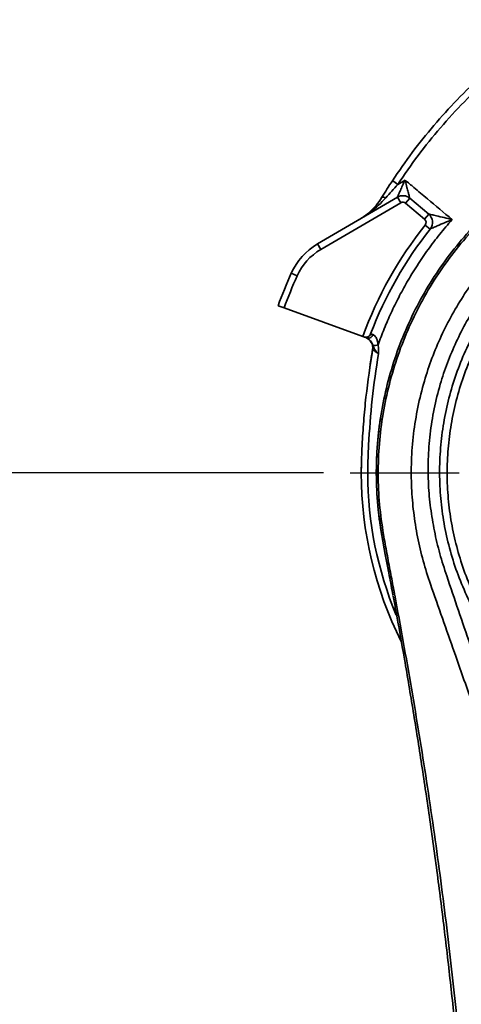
# Model space of a CAD drawing. Header units: millimetres. Extents: x -10540 to 6039, y -7467 to 6433.
# Tile 179 of 236: x -4525 to -4319, y 1648 to 2106. Entities that reach past the tile are written whole.
import ezdxf

# ---------------------------------------------------------------- set-up
doc = ezdxf.new("R2010")
doc.units = ezdxf.units.MM
doc.header["$LTSCALE"] = 8
doc.header["$PDSIZE"] = -1
doc.linetypes.add('CENTER', pattern=[10.16, 6.35, -1.27, 1.27, -1.27])
doc.layers.get('Defpoints').update_dxf_attribs({"true_color": 0x5e5e5e})
doc.layers.add('细实线层', color=7, linetype='Continuous')
doc.dimstyles.new('ISO-25', dxfattribs={"dimscale": 20, "dimtxt": 5, "dimasz": 6, "dimexe": 6, "dimexo": 0.625, "dimtad": 1, "dimtoh": 1, "dimdec": 0, "dimtxsty": 'Standard', "dimcen": 2.5, "dimclrd": 1, "dimclre": 1, "dimclrt": 4, "dimadec": 1, "dimazin": 2, "dimtfac": 1, "dimtdec": 0, "dimtmove": 0, "dimatfit": 0, "dimfxl": 1, "dimarcsym": 0})

# ---------------------------------------------------------------- blocks, each defined once
blk = doc.blocks.new('*D86')
at = {"color": 1, "lineweight": -2, "transparency": 16777216}
for p, q in [((-6322.53, 1953.41), (-6322.53, -622.79)), ((-4390.83, 112.7), (-4390.83, -622.79)), ((-4510.83, -502.79), (-6202.53, -502.79))]:
    blk.add_line(p, q, dxfattribs=at)
at = {"color": 1, "transparency": 16777216}
for points in [[(-6202.53, -482.79), (-6202.53, -522.79), (-6322.53, -502.79)], [(-4510.83, -482.79), (-4510.83, -522.79), (-4390.83, -502.79)]]:
    blk.add_solid(points, dxfattribs=at)
at = {"layer": 'Defpoints', "color": 0, "transparency": 16777216}
for p in [(-6322.53, 1965.91), (-4390.83, 125.2), (-6322.53, -502.79)]:
    blk.add_point(p, dxfattribs=at)
at = {"color": 4, "transparency": 16777216, "insert": (-5356.68, -420.29), "char_height": 100, "attachment_point": 5}
blk.add_mtext('{\\H1.4x;1932}', dxfattribs=at)
blk = doc.blocks.new('*D90')
at = {"color": 1, "lineweight": -2, "transparency": 16777216}
for p, q in [((-4383.47, 1895.17), (-5044.16, 1895.17)), ((-4924.16, 855.17), (-4924.16, 1775.17)), ((-4417.71, 735.17), (-5044.16, 735.17))]:
    blk.add_line(p, q, dxfattribs=at)
at = {"color": 1, "transparency": 16777216}
for points in [[(-4944.16, 1775.17), (-4904.16, 1775.17), (-4924.16, 1895.17)], [(-4944.16, 855.17), (-4904.16, 855.17), (-4924.16, 735.17)]]:
    blk.add_solid(points, dxfattribs=at)
at = {"layer": 'Defpoints', "color": 0, "transparency": 16777216}
for p in [(-4924.16, 1895.17), (-4370.97, 1895.17), (-4405.21, 735.17)]:
    blk.add_point(p, dxfattribs=at)
at = {"color": 4, "transparency": 16777216, "insert": (-5007.44, 1315.17), "char_height": 100, "attachment_point": 5, "rotation": 90}
blk.add_mtext('{\\H1.4x;1160}', dxfattribs=at)
blk = doc.blocks.new('*D91')
at = {"color": 1, "lineweight": -2, "transparency": 16777216}
for p, q in [((-4924.16, 2245.17), (-4924.16, 2365.17)), ((-4924.16, 2365.17), (-4625.36, 2365.17)), ((-3885.03, 2125.17), (-5044.16, 2125.17)), ((-4924.16, 1895.17), (-4924.16, 2125.17)), ((-4383.47, 1895.17), (-5044.16, 1895.17)), ((-4924.16, 1775.17), (-4924.16, 1655.17))]:
    blk.add_line(p, q, dxfattribs=at)
at = {"color": 1, "transparency": 16777216}
for points in [[(-4944.16, 2245.17), (-4904.16, 2245.17), (-4924.16, 2125.17)], [(-4944.16, 1775.17), (-4904.16, 1775.17), (-4924.16, 1895.17)]]:
    blk.add_solid(points, dxfattribs=at)
at = {"layer": 'Defpoints', "color": 0, "transparency": 16777216}
for p in [(-4924.16, 2125.17), (-3872.53, 2125.17), (-4370.97, 1895.17)]:
    blk.add_point(p, dxfattribs=at)
at = {"color": 4, "transparency": 16777216, "insert": (-4768.51, 2448.46), "char_height": 100, "attachment_point": 5}
blk.add_mtext('{\\H1.4x;230}', dxfattribs=at)
blk = doc.blocks.new('*D92')
at = {"color": 1, "lineweight": -2, "transparency": 16777216}
for p, q in [((-5283.09, 2397.17), (-5283.09, 2651.22)), ((-5283.09, 2651.22), (-4998.46, 2651.22)), ((-3867.33, 2277.17), (-5403.09, 2277.17)), ((-5283.09, 2125.17), (-5283.09, 2277.17)), ((-3851.78, 2125.17), (-5403.09, 2125.17)), ((-5283.09, 2005.17), (-5283.09, 1885.17))]:
    blk.add_line(p, q, dxfattribs=at)
at = {"color": 1, "lineweight": 13, "transparency": 16777216}
for points in [[(-5303.09, 2397.17), (-5263.09, 2397.17), (-5283.09, 2277.17)], [(-5303.09, 2005.17), (-5263.09, 2005.17), (-5283.09, 2125.17)]]:
    blk.add_solid(points, dxfattribs=at)
at = {"layer": 'Defpoints', "color": 0, "lineweight": 13, "transparency": 16777216}
for p in [(-5283.09, 2277.17), (-3854.83, 2277.17), (-3839.28, 2125.17)]:
    blk.add_point(p, dxfattribs=at)
at = {"color": 4, "transparency": 16777216, "insert": (-5134.52, 2733.72), "char_height": 100, "attachment_point": 5}
blk.add_mtext('{\\H1.4x;152}', dxfattribs=at)
blk = doc.blocks.new('*U97')
at = {"color": 0, "linetype": 'CENTER', "transparency": 16777216}
blk.add_line((-180.14, 0), (-2, 0), dxfattribs=at)
blk = doc.blocks.new('*D105')
at = {"layer": 'Defpoints', "color": 0, "transparency": 16777216}
for p in [(-4190.83, 1893.17), (-4428.18, 1280.34), (-5294.27, 1124.16), (-4190.83, 735.17), (-4190.83, 521.46)]:
    blk.add_point(p, dxfattribs=at)
at = {"layer": '细实线层', "color": 1, "lineweight": -2, "transparency": 16777216}
blk.add_arc((-4190.83, 735.17), 594.6, 101.583, 148.99841, dxfattribs=at)
at = {"layer": '细实线层', "color": 1, "transparency": 16777216}
for points in [[(-4312.23, 1337.56), (-4308.2, 1297.76), (-4190.83, 1329.77)], [(-4682.39, 1032.91), (-4718.58, 1049.95), (-4751.6, 932.86)]]:
    blk.add_solid(points, dxfattribs=at)
at = {"layer": '细实线层', "color": 4, "transparency": 16777216, "insert": (-4570.77, 1271.97), "char_height": 100, "attachment_point": 5, "rotation": 35.2907}
blk.add_mtext('60%%D', dxfattribs=at)

msp = doc.modelspace()

# ---------------------------------------------------------------- linework, layer by layer
at = {"linetype": 'Continuous', "lineweight": 35}
for p, q in [((-4348.83, 2029.51), (-4345.43, 2031.51)), ((-4386.25, 2001.74), (-4348.99, 2023.56)), ((-4348.99, 2023.56), (-4347.47, 2020.97)), ((-4343.25, 2023.07), (-4345.18, 2020.77)), ((-4343.25, 2023.07), (-4334.41, 2015.65)), ((-4347.47, 2020.97), (-4384.74, 1999.15)), ((-4336.34, 2013.35), (-4345.18, 2020.77)), ((-4334.41, 2015.65), (-4336.34, 2013.35)), ((-4336.06, 2010.58), (-4333.71, 2008.71)), ((-4386.25, 2001.74), (-4384.74, 1999.15)), ((-4398.48, 1988.11), (-4395.74, 1986.88)), ((-4401.79, 1971.96), (-4404.61, 1972.98)), ((-4401.79, 1971.96), (-4365.14, 1958.62)), ((-4364.65, 1958.44), (-4365.14, 1958.62)), ((-4362.46, 1907.97), (-4362.78, 1899.25)), ((-4365.83, 1895.17), (-4365.78, 1899.31)), ((-4362.78, 1899.25), (-4362.83, 1895.17)), ((-4357.93, 1877.95), (-4356.27, 1866))]:
    msp.add_line(p, q, dxfattribs=at)
at = {"linetype": 'Continuous', "lineweight": 35, "flags": 128}
for points in [[(-4354.45, 2023.22), (-4354.79, 2023.35), (-4355.1, 2023.47), (-4355.38, 2023.55), (-4355.63, 2023.6), (-4355.85, 2023.61), (-4356.02, 2023.6), (-4356.15, 2023.55), (-4356.23, 2023.48)], [(-4353.47, 1850.97), (-4354.63, 1857.11), (-4356.27, 1866), (-4356.27, 1866), (-4356.27, 1866)]]:
    msp.add_lwpolyline(points, dxfattribs=at)
at = {"color": 4}
for centre, radius, start in [((-4190.83, 735.17), 2461.48, 10), ((-5195.42, 1315.17), 1301.48, 350.17884)]:
    msp.add_arc(centre, radius, start, 150, dxfattribs=at)
at = {"linetype": 'Continuous', "lineweight": 35}
for centre, radius, start, end in [((-4316.47, 2080.04), 60, 234.4765, 237.362), ((-4346.46, 2019.24), 5, 50, 120.3462), ((-4346.46, 2019.24), 2, 50, 120.3462), ((-4337.62, 2011.82), 2, 321.5281, 50), ((-4337.62, 2011.82), 5, 321.5281, 50), ((-4337.62, 2011.82), 5, 321.5309, 49.9997), ((-4190.83, 1895.17), 185.5, 141.5281, 160), ((-4190.83, 1895.17), 182.5, 141.5281, 159.2257), ((-4371.09, 1975.85), 30, 120.3462, 155.8887), ((-4371.09, 1975.85), 27, 120.3462, 155.8887), ((-4190.83, 1895.17), 227.5, 155.8887, 160), ((-4190.83, 1895.17), 224.5, 155.8887, 160), ((-4362.61, 1960.09), 2.27, 257.9078, 345.6281), ((-4365.48, 1953.42), 5, 350.4055, 70), ((-4437.43, 2315.8), 369.65, 282.0359, 282.4046), ((-4190.83, 1895.17), 175, 180.0874, 206.6647), ((-4190.83, 1895.17), 172, 180.0874, 202.6876)]:
    msp.add_arc(centre, radius, start, end, dxfattribs=at)
for points, knots in [([(-4351.33, 2031.21), (-4348.3, 2035.64), (-4342.22, 2044.51), (-4332.09, 2057.07), (-4321.14, 2069.17), (-4309.26, 2080.66), (-4296.58, 2091.56), (-4287.56, 2098.11), (-4283.05, 2101.38)], [0, 0, 0, 0, 0.163597, 0.327352, 0.490949, 0.660574, 0.830375, 1, 1, 1, 1]), ([(-4281.39, 2098.87), (-4285.68, 2095.75), (-4294.27, 2089.51), (-4306.39, 2079.16), (-4318.04, 2068), (-4329.07, 2055.96), (-4339.49, 2043.14), (-4345.72, 2034.05), (-4348.83, 2029.51)], [0, 0, 0, 0, 0.163608, 0.3273732, 0.490981, 0.6605951, 0.8303847, 1, 1, 1, 1]), ([(-4356.27, 1866), (-4356.27, 1866), (-4357.09, 1870.65), (-4358.33, 1880.04), (-4359, 1894.23), (-4358.49, 1908.44), (-4356.79, 1922.53), (-4353.88, 1936.42), (-4349.81, 1950.03), (-4344.62, 1963.26), (-4338.35, 1975.99), (-4330.99, 1988.13), (-4322.64, 1999.63), (-4313.35, 2010.39), (-4303.21, 2020.32), (-4292.24, 2029.35), (-4280.55, 2037.42), (-4268.22, 2044.5), (-4255.36, 2050.5), (-4242.05, 2055.37), (-4228.37, 2059.12), (-4214.43, 2061.7), (-4201.87, 2063.01), (-4194, 2063.12), (-4190.83, 2063.17)], [0, 0, 0, 0, 0, 0.048332, 0.096837, 0.145342, 0.193674, 0.241998, 0.290495, 0.338992, 0.387316, 0.435646, 0.484148, 0.532651, 0.580981, 0.629293, 0.677778, 0.726263, 0.774574, 0.82274, 0.87108, 0.919418, 0.967581, 1, 1, 1, 1]), ([(-4190.83, 2062.43), (-4193.98, 2062.39), (-4201.81, 2062.29), (-4214.29, 2061.01), (-4228.13, 2058.42), (-4241.71, 2054.67), (-4254.93, 2049.82), (-4267.7, 2043.85), (-4279.94, 2036.82), (-4291.55, 2028.8), (-4302.44, 2019.85), (-4312.52, 2009.98), (-4321.76, 1999.3), (-4330.07, 1987.89), (-4337.4, 1975.83), (-4343.66, 1963.19), (-4348.86, 1950.05), (-4352.94, 1936.53), (-4355.88, 1922.72), (-4357.61, 1908.7), (-4358.13, 1894.57), (-4357.56, 1880.42), (-4356.18, 1871.1), (-4355.5, 1866.45)], [0, 0, 0, 0, 0.032407, 0.080543, 0.128859, 0.177191, 0.225349, 0.273617, 0.322057, 0.370498, 0.418767, 0.467073, 0.515551, 0.56403, 0.612337, 0.660683, 0.7092, 0.757717, 0.806061, 0.854456, 0.903025, 0.951598, 1, 1, 1, 1]), ([(-4333.57, 1843.32), (-4333.57, 1843.32), (-4334.83, 1846.88), (-4337.1, 1854.15), (-4339.73, 1865.32), (-4341.55, 1876.7), (-4342.56, 1888.53), (-4342.62, 1900.75), (-4341.63, 1913.3), (-4339.62, 1925.73), (-4336.7, 1937.51), (-4333, 1948.57), (-4328.66, 1958.92), (-4323.58, 1968.94), (-4317.74, 1978.61), (-4311.14, 1987.87), (-4303.81, 1996.67), (-4295.84, 2004.9), (-4286.64, 2013.08), (-4276.08, 2020.96), (-4264.08, 2028.29), (-4251.47, 2034.49), (-4238.96, 2039.27), (-4226.73, 2042.75), (-4214.88, 2045.11), (-4202.89, 2046.61), (-4194.84, 2046.8), (-4190.83, 2046.9)], [0, 0, 0, 0, 0, 0.039712, 0.07954, 0.119375, 0.159095, 0.202283, 0.24562, 0.288957, 0.332144, 0.370538, 0.40904, 0.447541, 0.485935, 0.525065, 0.564309, 0.603552, 0.642683, 0.690605, 0.738734, 0.786863, 0.834785, 0.876024, 0.917394, 0.958762, 1, 1, 1, 1]), ([(-4190.83, 2038.88), (-4194.63, 2038.79), (-4202.26, 2038.61), (-4213.64, 2037.21), (-4224.87, 2035), (-4236.48, 2031.73), (-4248.34, 2027.26), (-4260.31, 2021.44), (-4271.7, 2014.56), (-4281.74, 2007.16), (-4290.48, 1999.48), (-4298.05, 1991.73), (-4305.03, 1983.44), (-4311.3, 1974.73), (-4316.85, 1965.62), (-4321.67, 1956.19), (-4325.79, 1946.43), (-4329.29, 1936.01), (-4332.04, 1924.92), (-4333.91, 1913.22), (-4334.79, 1901.42), (-4334.68, 1889.92), (-4333.65, 1878.78), (-4331.84, 1868.04), (-4329.36, 1857.45), (-4327.13, 1850.56), (-4326.02, 1847.12)], [0, 0, 0, 0, 0.041354, 0.082835, 0.124317, 0.165672, 0.213659, 0.261852, 0.310042, 0.358026, 0.397143, 0.436374, 0.475603, 0.514719, 0.553032, 0.591455, 0.629877, 0.66819, 0.711193, 0.754355, 0.797516, 0.840521, 0.880328, 0.920235, 0.960163, 1, 1, 1, 1]), ([(-4314.91, 1834.2), (-4316.56, 1837.72), (-4319.85, 1844.78), (-4323.64, 1855.88), (-4326.56, 1867.24), (-4328.49, 1878.81), (-4329.41, 1890.54), (-4329.33, 1902.33), (-4328.25, 1914.09), (-4326.19, 1925.67), (-4323.13, 1936.99), (-4319.14, 1947.98), (-4314.24, 1958.61), (-4308.48, 1968.75), (-4301.9, 1978.33), (-4294.55, 1987.31), (-4286.48, 1995.65), (-4277.75, 2003.29), (-4268.39, 2010.16), (-4258.46, 2016.24), (-4248.08, 2021.47), (-4237.23, 2025.85), (-4225.98, 2029.3), (-4214.4, 2031.78), (-4202.65, 2033.35), (-4194.76, 2033.55), (-4190.83, 2033.65)], [0, 0, 0, 0, 0.042025, 0.0842, 0.126371, 0.168393, 0.210436, 0.252635, 0.294831, 0.336871, 0.378327, 0.419935, 0.461543, 0.502999, 0.544025, 0.585198, 0.626371, 0.667399, 0.708523, 0.749794, 0.791064, 0.83219, 0.874066, 0.916095, 0.958124, 1, 1, 1, 1]), ([(-4356.23, 2023.48), (-4355.45, 2024.75), (-4353.87, 2027.32), (-4352.18, 2029.9), (-4351.33, 2031.21)], [0, 0, 0, 0, 0.494857, 1, 1, 1, 1]), ([(-4348.83, 2029.51), (-4349.78, 2028.47), (-4351.68, 2026.38), (-4353.53, 2024.27), (-4354.45, 2023.22)], [0, 0, 0, 0, 0.497987, 1, 1, 1, 1]), ([(-4348.99, 2023.56), (-4348.98, 2023.59), (-4348.96, 2023.63), (-4348.79, 2024.02), (-4348.44, 2024.8), (-4347.76, 2026.34), (-4346.81, 2028.45), (-4345.99, 2030.25), (-4345.51, 2031.33), (-4345.43, 2031.5), (-4345.43, 2031.51)], [0, 0, 0, 0, 0.093663, 0.135372, 0.282132, 0.455497, 0.675909, 0.949333, 0.998132, 1, 1, 1, 1]), ([(-4345.43, 2031.51), (-4345.43, 2031.5), (-4345.38, 2031.32), (-4345.08, 2030.18), (-4344.58, 2028.26), (-4344, 2026.02), (-4343.58, 2024.39), (-4343.37, 2023.56), (-4343.27, 2023.15), (-4343.26, 2023.1), (-4343.25, 2023.07)], [0, 0, 0, 0, 0.001868, 0.050663, 0.323996, 0.5444, 0.717802, 0.864611, 0.906292, 1, 1, 1, 1]), ([(-4345.43, 2031.51), (-4344.06, 2030.35), (-4340.59, 2027.45), (-4333.28, 2021.32), (-4327.35, 2016.34), (-4323.5, 2013.11)], [0, 0, 0, 0, 0.1877801, 0.4740428, 1, 1, 1, 1]), ([(-4190.83, 2030.17), (-4194.61, 2030.08), (-4202.19, 2029.89), (-4213.58, 2028.4), (-4224.92, 2025.97), (-4235.95, 2022.58), (-4246.49, 2018.33), (-4256.57, 2013.26), (-4266.29, 2007.31), (-4275.46, 2000.55), (-4283.94, 1993.13), (-4291.79, 1985.03), (-4298.99, 1976.23), (-4305.44, 1966.81), (-4311.04, 1956.95), (-4315.81, 1946.63), (-4319.73, 1935.84), (-4322.72, 1924.71), (-4324.74, 1913.45), (-4325.82, 1902.01), (-4325.91, 1890.43), (-4325.01, 1878.91), (-4323.15, 1867.63), (-4320.35, 1856.58), (-4316.65, 1845.68), (-4313.39, 1838.67), (-4311.76, 1835.17)], [0, 0, 0, 0, 0.041256, 0.082512, 0.124998, 0.167484, 0.208043, 0.248602, 0.29033, 0.332057, 0.372558, 0.413059, 0.454733, 0.496406, 0.537358, 0.578311, 0.620483, 0.662655, 0.704209, 0.745763, 0.788566, 0.831369, 0.872928, 0.914488, 0.957244, 1, 1, 1, 1]), ([(-4366.69, 2013.19), (-4366.69, 2013.2), (-4365.02, 2014.18), (-4362.29, 2016.16), (-4358.82, 2019.64), (-4357.1, 2022.19), (-4356.23, 2023.48)], [0, 0, 0, 0, 0.002125, 0.403493, 0.698072, 1, 1, 1, 1]), ([(-4354.45, 2023.22), (-4355.53, 2022.05), (-4357.71, 2019.71), (-4361.78, 2016.34), (-4364.85, 2014.27), (-4366.68, 2013.2), (-4366.69, 2013.19)], [0, 0, 0, 0, 0.295468, 0.594777, 0.997783, 1, 1, 1, 1]), ([(-4334.41, 2015.65), (-4334.37, 2015.65), (-4334.32, 2015.64), (-4333.87, 2015.55), (-4332.79, 2015.32), (-4330.45, 2014.79), (-4327.22, 2014.03), (-4324.73, 2013.42), (-4323.51, 2013.11), (-4323.5, 2013.11)], [0, 0, 0, 0, 0.065301, 0.105589, 0.224657, 0.416485, 0.711678, 0.998463, 1, 1, 1, 1]), ([(-4323.5, 2013.11), (-4325.46, 2010.85), (-4329.36, 2006.32), (-4334.8, 1999.13), (-4339.91, 1991.67), (-4344.45, 1984.24), (-4348.46, 1976.91), (-4351.99, 1969.7), (-4355.22, 1962.33), (-4357.09, 1957.29), (-4358.02, 1954.77)], [0, 0, 0, 0, 0.131566, 0.263132, 0.396068, 0.529003, 0.646269, 0.763535, 0.881768, 1, 1, 1, 1]), ([(-4323.5, 2013.11), (-4323.51, 2013.11), (-4324.67, 2012.63), (-4327.02, 2011.64), (-4330.05, 2010.34), (-4332.22, 2009.39), (-4333.21, 2008.95), (-4333.62, 2008.76), (-4333.67, 2008.73), (-4333.71, 2008.71)], [0, 0, 0, 0, 0.001549, 0.289477, 0.583942, 0.774865, 0.89381, 0.933172, 1, 1, 1, 1]), ([(-4361.46, 1959.9), (-4361.46, 1959.9), (-4361.52, 1959.75), (-4361.75, 1959.29), (-4362.31, 1958.69), (-4363.15, 1958.33), (-4363.94, 1958.25), (-4364.41, 1958.38), (-4364.65, 1958.44)], [0, 0, 0, 0, 0.00221, 0.144668, 0.464147, 0.695281, 0.847173, 1, 1, 1, 1]), ([(-4361.46, 1959.9), (-4361.41, 1959.89), (-4361.32, 1959.85), (-4360.72, 1959.63), (-4360.42, 1959.52)], [0, 0, 0, 0, 0.496464, 1, 1, 1, 1]), ([(-4360.42, 1959.52), (-4360.26, 1959.45), (-4359.85, 1959.27), (-4359.39, 1958.81), (-4358.87, 1958.09), (-4358.57, 1957.48), (-4358.17, 1956.26), (-4358.09, 1955.46), (-4358.02, 1954.77)], [0, 0, 0, 0, 0.128377, 0.329338, 0.360132, 0.609488, 0.661558, 1, 1, 1, 1]), ([(-4360.35, 1954.27), (-4360.46, 1954.58), (-4360.64, 1955.08), (-4361.03, 1955.91), (-4361.43, 1956.52), (-4362.02, 1957.19), (-4362.58, 1957.65), (-4362.95, 1957.81), (-4363.09, 1957.87)], [0, 0, 0, 0, 0.18511, 0.298395, 0.489396, 0.586435, 0.845348, 1, 1, 1, 1]), ([(-4357.83, 1950.65), (-4357.84, 1950.66), (-4357.98, 1950.8), (-4358.23, 1951.06), (-4358.87, 1951.74), (-4359.73, 1952.72), (-4360.14, 1953.73), (-4360.35, 1954.27)], [0, 0, 0, 0, 0.003231, 0.12753, 0.224158, 0.590976, 1, 1, 1, 1]), ([(-4358.02, 1954.77), (-4357.92, 1954.1), (-4357.74, 1952.87), (-4357.8, 1951.5), (-4357.83, 1950.8), (-4357.83, 1950.66), (-4357.83, 1950.65)], [0, 0, 0, 0, 0.492431, 0.896248, 0.995809, 1, 1, 1, 1]), ([(-4365.46, 1908.12), (-4365.23, 1911.84), (-4364.78, 1919.27), (-4363.35, 1934.13), (-4361.67, 1945.2), (-4360.55, 1952.59)], [0, 0, 0, 0, 0.249592, 0.499191, 1, 1, 1, 1]), ([(-4357.83, 1950.65), (-4358.9, 1943.58), (-4361.03, 1929.42), (-4361.98, 1915.13), (-4362.46, 1907.97)], [0, 0, 0, 0, 0.499236, 1, 1, 1, 1]), ([(-4361.84, 1944.4), (-4361.55, 1946.41), (-4361.16, 1949), (-4360.71, 1951.57), (-4360.61, 1952.14)], [0, 0, 0, 0, 0.777111, 1, 1, 1, 1]), ([(-4361.84, 1944.4), (-4361.84, 1944.42), (-4361.53, 1946.52), (-4361.17, 1948.61), (-4360.82, 1950.67)], [0, 0, 0, 0, 0.011955, 1, 1, 1, 1]), ([(-4357.83, 1950.65), (-4358.05, 1950.81), (-4358.56, 1951.18), (-4359.32, 1951.72), (-4360, 1952.2), (-4360.46, 1952.53), (-4360.52, 1952.57), (-4360.55, 1952.59)], [0, 0, 0, 0, 0.16027, 0.381948, 0.594292, 0.79904, 1, 1, 1, 1]), ([(-4356.7, 1921.61), (-4356.87, 1920.6), (-4357.4, 1917.38), (-4357.9, 1912.95), (-4358.33, 1908.23), (-4358.59, 1904.32), (-4358.76, 1900.34), (-4358.84, 1896.32), (-4358.82, 1892.44), (-4358.71, 1888.65), (-4358.54, 1885.13), (-4358.31, 1881.93), (-4358.05, 1879.01), (-4357.77, 1876.27), (-4357.43, 1873.48), (-4357.18, 1871.75), (-4357.05, 1870.86)], [0, 0, 0, 0, 0.058039, 0.183549, 0.25121, 0.325455, 0.404124, 0.475773, 0.55231, 0.622854, 0.689466, 0.751801, 0.802125, 0.860576, 0.929067, 1, 1, 1, 1]), ([(-4365.78, 1899.31), (-4365.73, 1901.31), (-4365.65, 1904.25), (-4365.51, 1907.19), (-4365.46, 1908.12)], [0, 0, 0, 0, 0.680462, 1, 1, 1, 1]), ([(-4365.77, 1900.06), (-4365.77, 1900.04), (-4365.77, 1900.01), (-4365.77, 1899.96), (-4365.77, 1899.92), (-4365.77, 1899.85), (-4365.77, 1899.76), (-4365.78, 1899.62), (-4365.78, 1899.47), (-4365.78, 1899.2), (-4365.79, 1898.91), (-4365.8, 1898.58), (-4365.8, 1898.26), (-4365.81, 1897.94), (-4365.81, 1897.63), (-4365.81, 1897.31), (-4365.82, 1896.98), (-4365.82, 1896.65), (-4365.82, 1896.33), (-4365.82, 1896.02), (-4365.83, 1895.72), (-4365.83, 1895.49), (-4365.83, 1895.38), (-4365.83, 1895.35)], [0, 0, 0, 0, 0.000568, 0.00109, 0.001601, 0.002141, 0.003426, 0.005118, 0.009974, 0.016956, 0.037528, 0.06702, 0.105445, 0.15277, 0.208934, 0.273862, 0.358681, 0.454672, 0.561651, 0.679477, 0.807959, 0.946784, 1, 1, 1, 1]), ([(-4355.5, 1866.45), (-4354.96, 1863.49), (-4353.91, 1857.65), (-4352.27, 1848.95), (-4351.06, 1842.57), (-4350.41, 1839.05), (-4350.29, 1838.4)], [0, 0, 0, 0, 0.316003, 0.623444, 0.930163, 1, 1, 1, 1]), ([(-4353.48, 1850.98), (-4353.32, 1850.17), (-4352.58, 1846.21), (-4351.76, 1841.87), (-4351.12, 1838.34), (-4351.05, 1837.96)], [0, 0, 0, 0, 0.185739, 0.912465, 1, 1, 1, 1]), ([(-4326.02, 1847.12), (-4322.39, 1836.42), (-4315.43, 1815.98), (-4308.37, 1795.51), (-4305, 1785.75)], [0, 0, 0, 0, 0.523148, 1, 1, 1, 1]), ([(-4312.15, 1782.48), (-4315.6, 1792.16), (-4322.83, 1812.45), (-4329.88, 1832.71), (-4333.57, 1843.31)], [0, 0, 0, 0, 0.476971, 1, 1, 1, 1]), ([(-4350.25, 1838.21), (-4350.25, 1838.21), (-4347.55, 1823.8), (-4342.35, 1794.92), (-4335.27, 1751.45), (-4328.99, 1707.84), (-4323.6, 1663.98), (-4319.1, 1619.89), (-4315.36, 1575.61), (-4312.36, 1531.27), (-4309.92, 1484.98), (-4308.09, 1436.72), (-4307.01, 1386.53), (-4306.78, 1336.32), (-4307.42, 1286.03), (-4308.99, 1235.66), (-4311.57, 1185.23), (-4315.26, 1134.88), (-4319.64, 1089.87), (-4324.39, 1050.19), (-4329.19, 1015.8), (-4334.72, 981.51), (-4341.06, 947.38), (-4348.18, 913.42), (-4353.71, 890.97), (-4356.47, 879.75)], [0, 0, 0, 0, 0, 0.045695, 0.0914, 0.1371, 0.182788, 0.2288, 0.27482, 0.320843, 0.366859, 0.418847, 0.470843, 0.522838, 0.574825, 0.627124, 0.679435, 0.731741, 0.784034, 0.820017, 0.856021, 0.892032, 0.928037, 0.964027, 1, 1, 1, 1]), ([(-4350.98, 1837.65), (-4350.59, 1835.58), (-4348.77, 1825.83), (-4345.61, 1807.97), (-4341.56, 1783.94), (-4337.6, 1758.95), (-4333.76, 1733.05), (-4330.12, 1706.53), (-4326.76, 1679.69), (-4323.69, 1652.84), (-4320.88, 1625.74), (-4318.34, 1598.42), (-4316.06, 1570.83), (-4314, 1542.69), (-4312.18, 1514.04), (-4310.62, 1485.01), (-4309.35, 1455.95), (-4308.37, 1426.87), (-4307.68, 1397.79), (-4307.29, 1368.72), (-4307.19, 1339.69), (-4307.4, 1310.7), (-4307.9, 1281.77), (-4308.7, 1253.05), (-4309.79, 1224.82), (-4311.16, 1197.31), (-4312.82, 1170.61), (-4314.67, 1145.18), (-4316.14, 1128.67), (-4316.84, 1120.79)], [0, 0, 0, 0, 0.008799, 0.041447, 0.075701, 0.110525, 0.146973, 0.18491, 0.222176, 0.259741, 0.297591, 0.335713, 0.374097, 0.412951, 0.453295, 0.493676, 0.534079, 0.574488, 0.614883, 0.655249, 0.695569, 0.73583, 0.776015, 0.816126, 0.855534, 0.89375, 0.930884, 0.967034, 1, 1, 1, 1])]:
    msp.add_open_spline(points, degree=3, knots=knots, dxfattribs=at)
msp.add_open_spline([(-4355.5, 1866.45), (-4355.73, 1866.36), (-4356.2, 1866.17), (-4356.25, 1866.06), (-4356.27, 1866)], degree=3, dxfattribs=at)

# ---------------------------------------------------------------- block references
at = {"color": 4, "linetype": 'CENTER'}
msp.add_blockref('*U97', (-4190.83, 1895.17), dxfattribs=at)

# ---------------------------------------------------------------- dimensions: what is measured, and where the dimension line sits
dim = msp.add_linear_dim(base=(-5283.09, 2277.17), p1=(-3839.28, 2125.17), p2=(-3854.83, 2277.17), angle=90, text='{\\H1.4x;<>}', dimstyle='ISO-25')
dim.commit()
dim.dimension.update_dxf_attribs({"geometry": '*D92', "text_midpoint": (-5134.52, 2651.22), "dimtype": 160})
for base, p1, p2, picture, middle in [((-4924.16, 2125.17), (-4370.97, 1895.17), (-3872.53, 2125.17), '*D91', (-4768.51, 2448.46)), ((-4924.16, 1895.17), (-4405.21, 735.17), (-4370.97, 1895.17), '*D90', (-5007.44, 1315.17))]:
    dim = msp.add_linear_dim(base=base, p1=p1, p2=p2, angle=90, text='{\\H1.4x;<>}', dimstyle='ISO-25')
    dim.commit()
    dim.dimension.update_dxf_attribs({"geometry": picture, "text_midpoint": middle})
dim = msp.add_linear_dim(base=(-6322.53, -502.79), p1=(-4390.83, 125.2), p2=(-6322.53, 1965.91), text='{\\H1.4x;<>}', dimstyle='ISO-25')
dim.commit()
dim.dimension.update_dxf_attribs({"geometry": '*D86', "text_midpoint": (-5356.68, -420.29)})
at = {"layer": '细实线层', "color": 2}
dim = msp.add_angular_dim_2l(base=(-4428.18, 1280.34), line1=((-4190.83, 521.46), (-4190.83, 1893.17)), line2=((-4190.83, 735.17), (-5294.27, 1124.16)), text='60%%D', dimstyle='ISO-25', dxfattribs=at)
dim.commit()
dim.dimension.update_dxf_attribs({"geometry": '*D105', "text_midpoint": (-4570.77, 1271.97)})

doc.saveas('drawing.dxf')
